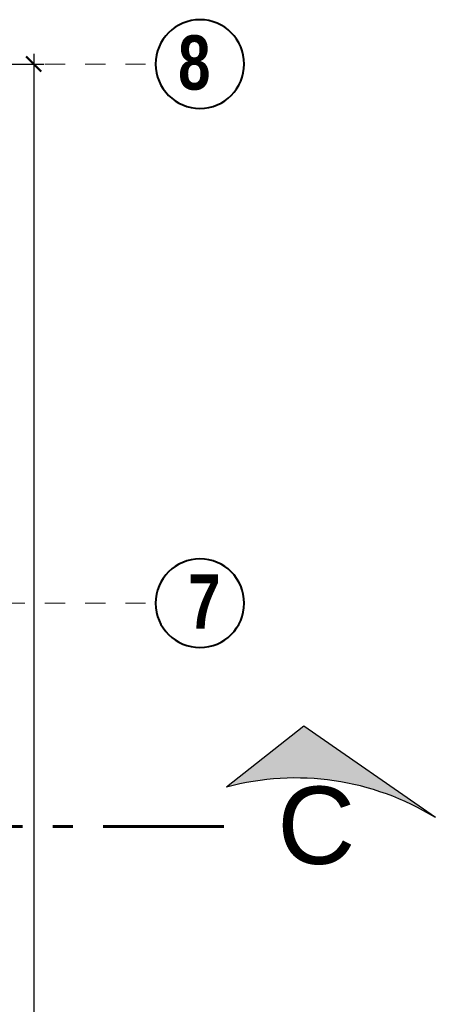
# Model space of a CAD drawing. Header units: metres. Extents: x -13 to 533, y -25 to 219.
# Tile 19 of 99: x 6.71 to 8.78, y 15.33 to 20.22. Entities that reach past the tile are written whole.
import ezdxf
from ezdxf.enums import TextEntityAlignment as Align

# ---------------------------------------------------------------- set-up
doc = ezdxf.new("R2010")
doc.units = ezdxf.units.M
doc.linetypes.add('ACAD_ISO10W100', pattern=[18, 12, -3, 0, -3])
doc.linetypes.add('DASHDOT', pattern=[1, 0.5, -0.25, 0, -0.25])
for name, color, linetype, lineweight in [('CORTES', 252, 'Continuous', 25), ('COTAS', 4, 'Continuous', 13), ('EJES', 251, 'Continuous', 20), ('PLUMA 0.8', 1, 'Continuous', 60)]:
    doc.layers.add(name, color=color, linetype=linetype, lineweight=lineweight)
doc.styles.add('ARIALREG', font='arial.ttf')
doc.styles.add('joe1', font='impact.ttf')
doc.styles.add('TEXTOCENT', font='GOTHIC.TTF')
doc.dimstyles.new('PLANTA50', dxfattribs={"dimscale": 0.5, "dimtxt": 0.2, "dimasz": 0.15, "dimexe": 0.1, "dimexo": 0.1, "dimgap": 0.1, "dimtad": 2, "dimzin": 7, "dimdsep": 46, "dimtxsty": 'TEXTOCENT', "dimblk": 'ARCHTICK', "dimcen": 0.2, "dimdle": 0.1, "dimclrd": 8, "dimclre": 8, "dimclrt": 256, "dimaunit": 1, "dimadec": 0, "dimazin": 0, "dimtfac": 1, "dimtix": 1, "dimtmove": 2, "dimatfit": 3, "dimldrblk": 'ARCHTICK', "dimfxl": 1, "dimtolj": 1, "dimtzin": 0, "dimarcsym": 0})

# ---------------------------------------------------------------- blocks, each defined once
blk = doc.blocks.new('_ARCHTICK')
at = {"color": 0, "linetype": 'ByBlock', "const_width": 0.15}
blk.add_lwpolyline([(-0.5, -0.5), (0.5, 0.5)], dxfattribs=at)
blk = doc.blocks.new('*D103')
at = {"layer": 'COTAS', "color": 8, "lineweight": -2, "transparency": 16777216}
for p, q in [((6.7818, 20.05), (6.7818, -0.05)), ((6.05, 20), (6.8318, 20)), ((6.1, 0), (6.8318, 0))]:
    blk.add_line(p, q, dxfattribs=at)
at = {"layer": 'Defpoints', "color": 0, "lineweight": 5, "transparency": 16777216}
for p in [(6, 20), (6.05, 0), (6.7818, 0)]:
    blk.add_point(p, dxfattribs=at)
at = {"layer": 'COTAS', "color": 8, "lineweight": -2, "transparency": 16777216, "xscale": 0.075, "yscale": 0.075, "zscale": 0.075}
for p, rotation in [((6.7818, 20), 90), ((6.7818, 0), 270)]:
    blk.add_blockref('_ARCHTICK', p, dxfattribs=dict(at, rotation=rotation))
at = {"layer": 'COTAS', "transparency": 16777216, "insert": (6.8844, 10), "char_height": 0.1, "attachment_point": 5, "rotation": 90, "style": 'TEXTOCENT'}
blk.add_mtext('\\A1;20.00', dxfattribs=at)
blk = doc.blocks.new('A$C7ABB6997')
at = {"layer": 'EJES', "color": 250, "linetype": 'DASHDOT', "ltscale": 0.01}
blk.add_line((0.22, 0.6), (0.22, 2.75), dxfattribs=at)
at = {"layer": 'EJES', "color": 250, "lineweight": 40}
blk.add_circle((0.22, 2.97), 0.22, dxfattribs=at)
blk = doc.blocks.new('A$C28C3425A')
at = {"layer": 'CORTES'}
h = blk.add_hatch(color=256, dxfattribs=at)
h.dxf.hatch_style = 1
h.paths.add_polyline_path([(0.5651, 0.6663), (0, 0.2222, -0.206782), (1.5253, 0)])
for p, q in [((0.5651, 0.6663), (0, 0.2222)), ((1.5253, 0), (0.5651, 0.6663))]:
    blk.add_line(p, q, dxfattribs=at)
blk.add_arc((0.5056, -1.6542), 1.9433, 58.34748, 105.07982, dxfattribs=at)

msp = doc.modelspace()

# ---------------------------------------------------------------- linework, layer by layer
at = {"layer": 'CORTES', "linetype": 'ACAD_ISO10W100', "lineweight": 60, "ltscale": 0.05}
msp.add_lwpolyline([(5.1267, 16.2166), (7.8267, 16.2166)], dxfattribs=at)

# ---------------------------------------------------------------- block references
at = {"layer": 'CORTES', "xscale": 0.68, "yscale": 0.68, "zscale": 0.68}
msp.add_blockref('A$C28C3425A', (7.7401, 16.2613), dxfattribs=at)
at = {"layer": 'EJES', "ltscale": 0.5, "xscale": -1, "rotation": 270}
msp.add_blockref('A$C7ABB6997', (4.6377, 17.105), dxfattribs=at)
at = {"layer": 'PLUMA 0.8', "color": 3, "linetype": 'Continuous', "lineweight": 9, "xscale": -1, "rotation": 270}
msp.add_blockref('A$C7ABB6997', (4.6377, 19.78), dxfattribs=at)

# ---------------------------------------------------------------- texts
at = {"layer": 'CORTES', "style": 'ARIALREG'}
msp.add_text('C', height=0.384, rotation=0, dxfattribs=at).set_placement((8.3794, 16.0312), align=Align.RIGHT)
at = {"layer": 'EJES', "style": 'joe1'}
for s, p in [('8', (7.4993, 19.873)), ('7', (7.5489, 17.198))]:
    msp.add_text(s, height=0.2695, rotation=0.0007, dxfattribs=at).set_placement(p)

# ---------------------------------------------------------------- dimensions: what is measured, and where the dimension line sits
at = {"layer": 'COTAS'}
dim = msp.add_linear_dim(base=(6.7818, 0), p1=(6, 20), p2=(6.05, 0), angle=90, dimstyle='PLANTA50', dxfattribs=at)
dim.commit()
dim.dimension.update_dxf_attribs({"geometry": '*D103', "text_midpoint": (6.8844, 10)})

doc.saveas('drawing.dxf')
